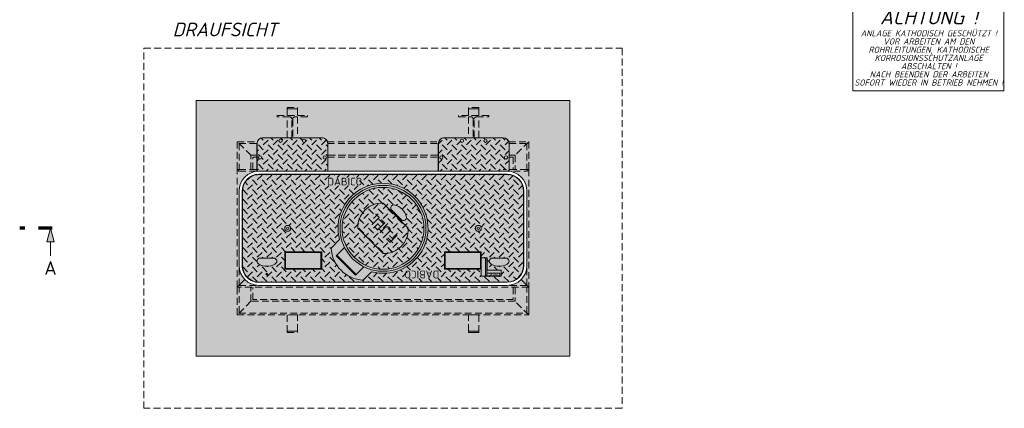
# Model space of a CAD drawing. Header units: millimetres. Extents: x -56583 to 53689, y -12797 to -109.
# Tile 5 of 14: x 3023 to 10221, y -12797 to -9956. Entities that reach past the tile are written whole.
import ezdxf
from ezdxf.enums import TextEntityAlignment as Align

# ---------------------------------------------------------------- set-up
doc = ezdxf.new("R2010")
doc.units = ezdxf.units.MM
doc.linetypes.add('HIDDEN', pattern=[0.375, 0.25, -0.125])
doc.linetypes.add('STRICHPUNKTX2', pattern=[2, 1, -0.5, 0, -0.5])
for name, color, linetype, lineweight in [('Legende', 7, 'Continuous', 18), ('P------T7', 7, 'Continuous', 18), ('P-BS---Schnitt', 7, 'Continuous', 18)]:
    doc.layers.add(name, color=color, linetype=linetype, lineweight=lineweight)
doc.styles.get("Standard").update_dxf_attribs({"font": 'isocpeur.ttf'})
pattern_1 = [(45, (5679.010329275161, -11480.90043860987), (7.105427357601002e-15, 70.71067811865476), [50, -50]), (135, (5679.010329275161, -11445.54509955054), (-70.71067811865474, 7.105427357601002e-15), [50, -50])]
pattern_2 = [(45, (5016.010329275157, -10941.93916090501), (7.105427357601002e-15, 70.71067811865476), [50, -50]), (135, (5016.010329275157, -10906.58382184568), (-70.71067811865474, 7.105427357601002e-15), [50, -50])]

msp = doc.modelspace()

# ---------------------------------------------------------------- hatches: boundary and pattern name
at = {"lineweight": 0}
h = msp.add_hatch(color=254, dxfattribs=at)
h.dxf.hatch_style = 1
h.paths.add_polyline_path([(7045.810329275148, -10546.10043860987), (4312.210329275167, -10546.10043860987), (4312.210329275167, -12415.70043860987), (7045.810329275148, -12415.70043860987)])
h.paths.add_polyline_path([(4771.710329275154, -11898.20043860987, -0.4142135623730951), (4626.710329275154, -11753.20043860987), (4626.710329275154, -11480.90043860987), (4626.710329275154, -11208.60043860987, -0.3841755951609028), (4756.710329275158, -11064.37838759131), (4756.710329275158, -10862.40043860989, -0.4142135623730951), (4800.510329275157, -10818.60043860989), (5231.510329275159, -10818.60043860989, -0.4142135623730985), (5275.31032927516, -10862.40043860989), (5275.310329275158, -11063.60043860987), (6082.710329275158, -11063.60043860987), (6082.710329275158, -10862.40043860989, -0.4142135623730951), (6126.510329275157, -10818.60043860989), (6557.510329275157, -10818.60043860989, -0.4142135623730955), (6601.310329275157, -10862.40043860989), (6601.310329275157, -11064.37838759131, -0.3841755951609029), (6731.31032927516, -11208.60043860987), (6731.31032927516, -11480.90043860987), (6731.31032927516, -11753.20043860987, -0.4142135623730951), (6586.31032927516, -11898.20043860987)], flags=16)
h = msp.add_hatch(dxfattribs=at)
h.set_pattern_fill('GENERAL_CHECKEREDPLATE', color=256, scale=50, angle=45, pattern_type=2)
h.set_pattern_definition(pattern_2)
edge = h.paths.add_edge_path()
edge.add_arc((5102.310329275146, -10841.10043860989), 12, 0, 360)
edge = h.paths.add_edge_path()
edge.add_arc((4779.210329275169, -10963.00043860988), 12, 0, 360)
edge = h.paths.add_edge_path()
edge.add_arc((5231.510329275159, -10862.40043860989), 42.79999999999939, 0, 90.00000000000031)
edge.add_line((5231.510329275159, -10819.60043860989), (4800.510329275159, -10819.60043860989))
edge.add_arc((4800.510329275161, -10862.40043860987), 42.79999999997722, 90.00000000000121, 179.9999999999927)
edge.add_line((4757.710329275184, -10862.40043860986), (4757.710329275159, -11064.27788320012))
edge.add_arc((4771.710329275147, -11208.60043860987), 144.9999999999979, 89.99999999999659, 95.54063766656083, ccw=False)
edge.add_line((4771.710329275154, -11063.60043860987), (5274.310329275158, -11063.60043860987))
edge.add_line((5274.310329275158, -11063.60043860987), (5274.310329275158, -10862.40043860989))
h = msp.add_hatch(color=253, dxfattribs=at)
h.dxf.hatch_style = 1
h.paths.add_polyline_path([(5274.31032927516, -10862.40043860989, 0.4142135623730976), (5231.510329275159, -10819.60043860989), (4800.510329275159, -10819.60043860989, 0.4142135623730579), (4757.710329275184, -10862.40043860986), (4757.710329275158, -11064.27788320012, -0.02418030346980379), (4771.710329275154, -11063.60043860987), (5274.310329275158, -11063.60043860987)])
h = msp.add_hatch(dxfattribs=at)
h.set_pattern_fill('GENERAL_CHECKEREDPLATE', color=256, scale=50, angle=45, pattern_type=2)
h.set_pattern_definition(pattern_2)
edge = h.paths.add_edge_path()
edge.add_arc((6255.710329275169, -10841.10043860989), 12, 0, 360)
edge = h.paths.add_edge_path()
edge.add_arc((6428.310329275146, -10841.10043860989), 12, 0, 360)
edge = h.paths.add_edge_path()
edge.add_arc((6126.510329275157, -10862.40043860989), 42.79999999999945, 89.99999999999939, 180)
edge.add_line((6083.710329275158, -10862.40043860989), (6083.710329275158, -11063.60043860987))
edge.add_line((6083.710329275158, -11063.60043860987), (6586.310329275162, -11063.60043860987))
edge.add_arc((6586.310329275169, -11208.60043860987), 144.9999999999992, 84.45936233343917, 90.00000000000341, ccw=False)
edge.add_line((6600.310329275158, -11064.27788320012), (6600.310329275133, -10862.40043860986))
edge.add_arc((6557.510329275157, -10862.40043860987), 42.79999999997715, 7.296192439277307e-12, 89.99999999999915)
edge.add_line((6557.510329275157, -10819.60043860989), (6126.510329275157, -10819.60043860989))
h = msp.add_hatch(color=253, dxfattribs=at)
h.dxf.hatch_style = 1
h.paths.add_polyline_path([(6600.310329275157, -10862.40043860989, 0.4142135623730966), (6557.510329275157, -10819.60043860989), (6126.510329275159, -10819.60043860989, 0.4142135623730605), (6083.710329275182, -10862.40043860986), (6083.710329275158, -11063.60043860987), (6586.31032927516, -11063.60043860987, -0.02418030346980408), (6600.310329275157, -11064.27788320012)])
h = msp.add_hatch(dxfattribs=at)
h.set_pattern_fill('GENERAL_CHECKEREDPLATE', color=256, scale=50, angle=45, pattern_type=2)
h.set_pattern_definition(pattern_1)
h.paths.add_polyline_path([(6397.510329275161, -11652.79277150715), (6397.510329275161, -11778.79277150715), (6127.510329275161, -11778.79277150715), (6127.510329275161, -11652.79277150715)])
edge = h.paths.add_edge_path()
edge.add_arc((6478.699984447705, -11721.29277150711), 23.18965517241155, 112.0070817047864, 247.9929182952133)
edge.add_arc((6528.010329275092, -11638.15943817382), 119.6333333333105, 240.9996664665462, 299.0003335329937)
edge.add_arc((6577.32067410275, -11721.29277150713), 23.18965517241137, 292.0070817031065, 427.9929182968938)
edge.add_line((6586.010329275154, -11699.79277150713), (6470.010329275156, -11699.79277150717))
h.paths.add_polyline_path([(6397.510329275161, -11830.79277150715), (6397.510329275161, -11695.79277150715), (6440.510329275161, -11695.79277150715), (6440.510329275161, -11787.79277150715), (6542.510329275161, -11787.79277150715), (6542.510329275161, -11830.79277150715)])
edge = h.paths.add_edge_path()
edge.add_arc((6376.010329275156, -11480.90043860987), 21.5, 0, 360)
h.paths.add_polyline_path([(4960.510329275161, -11778.79277150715), (4960.510329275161, -11652.79277150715), (5230.510329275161, -11652.79277150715), (5230.510329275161, -11778.79277150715)])
edge = h.paths.add_edge_path()
edge.add_line((4772.010329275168, -11699.79277150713), (4888.010329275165, -11699.79277150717))
edge.add_arc((4879.320674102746, -11721.29277150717), 23.18965517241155, -67.99291829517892, 67.99291829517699, ccw=False)
edge.add_arc((4830.010329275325, -11638.15943817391), 119.6333333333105, 240.999666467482, 299.0003335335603, ccw=False)
edge.add_arc((4780.699984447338, -11721.29277150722), 23.18965517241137, 112.00708170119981, 247.9929182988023, ccw=False)
edge = h.paths.add_edge_path()
edge.add_arc((4982.010329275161, -11480.90043860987), 21.5, 0, 360)
edge = h.paths.add_edge_path()
edge.add_line((5299.078577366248, -11625.36563238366), (5360.596867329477, -11563.84734242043))
edge.add_arc((5679.010329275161, -11480.90043860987), 329.0399999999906, -104.68989935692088, 194.6010800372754, ccw=False)
edge.add_line((5595.569924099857, -11799.18493459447), (5534.478597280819, -11860.37723150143))
edge.add_arc((5548.059866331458, -11611.37317479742), 249.3741588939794, 183.2165724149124, 266.87804628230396, ccw=False)
h.paths.add_polyline_path([(6092.295152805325, -11787.70448207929), (6092.295152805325, -11847.87451667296), (5855.644025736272, -11847.87451667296), (5855.644025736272, -11787.70448207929)])
edge = h.paths.add_edge_path()
edge.add_arc((4771.710329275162, -11753.20043860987), 120.5923328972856, 180.0000000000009, 269.9999999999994)
edge.add_line((4771.710329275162, -11873.79277150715), (6586.31032927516, -11873.79277150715))
edge.add_arc((6586.31032927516, -11753.20043860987), 120.5923328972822, 269.9999999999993, 360.0000000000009)
edge.add_line((6706.902662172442, -11753.20043860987), (6706.902662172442, -11208.60043860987))
edge.add_arc((6586.31032927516, -11208.60043860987), 120.592332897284, 0, 89.9999999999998)
edge.add_line((6586.31032927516, -11088.00810571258), (4771.710329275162, -11088.00810571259))
edge.add_arc((4771.710329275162, -11208.60043860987), 120.592332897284, 90.00000000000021, 179.9999999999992)
edge.add_line((4651.117996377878, -11208.60043860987), (4651.117996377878, -11753.20043860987))
h.paths.add_polyline_path([(5506.036836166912, -11109.62535201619), (5506.036836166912, -11169.79538660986), (5269.385709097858, -11169.79538660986), (5269.385709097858, -11109.62535201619)])
h = msp.add_hatch(color=253, dxfattribs=at)
h.dxf.hatch_style = 1
h.paths.add_polyline_path([(6706.902662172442, -11208.60043860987, 0.4142135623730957), (6586.310329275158, -11088.00810571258), (4771.710329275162, -11088.00810571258, 0.4142135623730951), (4651.117996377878, -11208.60043860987), (4651.117996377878, -11753.20043860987, 0.4142135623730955), (4771.710329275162, -11873.79277150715), (6586.31032927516, -11873.79277150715, 0.4142135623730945), (6706.902662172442, -11753.20043860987)])
h = msp.add_hatch(dxfattribs=at)
h.set_pattern_fill('GENERAL_CHECKEREDPLATE', color=256, scale=50, angle=45, pattern_type=2)
h.set_pattern_definition(pattern_1)
edge = h.paths.add_edge_path()
edge.add_arc((5679.010329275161, -11480.90043860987), 299.0399999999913, 0, 360)
edge = h.paths.add_edge_path()
edge.add_arc((5758.340395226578, -11331.83501423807), 23.18965517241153, 67.0070817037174, 202.9929182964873)
edge.add_line((5736.993085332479, -11340.89329593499), (5819.017471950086, -11422.91768255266))
edge.add_arc((5828.075753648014, -11401.57037265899), 23.18965517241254, 247.0070817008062, 382.9929183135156)
edge.add_arc((5734.423930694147, -11425.48683719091), 119.6333333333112, 15.9996664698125, 74.00033353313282)
at = {"lineweight": 0, "true_color": 0xf3e03b}
h = msp.add_hatch(color=53, dxfattribs=at)
h.dxf.hatch_style = 1
edge = h.paths.add_edge_path()
edge.add_arc((5669.598494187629, -11471.48860352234), 174.6896551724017, 86.91155346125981, 183.0884465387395, ccw=False)
edge.add_line((5679.010329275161, -11297.05267550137), (5862.858092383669, -11480.90043861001))
edge.add_arc((5688.422164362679, -11490.31227369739), 174.6896551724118, -93.08844653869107, 3.088446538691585, ccw=False)
edge.add_line((5679.010329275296, -11664.74820171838), (5495.162566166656, -11480.90043860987))
at = {"lineweight": 0}
h = msp.add_hatch(dxfattribs=at)
h.set_pattern_fill('GENERAL_CHECKEREDPLATE', color=256, scale=50, angle=45, pattern_type=2)
h.set_pattern_definition([(45, (5679.010329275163, -11480.90043860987), (7.105427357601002e-15, 70.71067811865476), [50, -50]), (135, (5679.010329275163, -11445.54509955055), (-70.71067811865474, 7.105427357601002e-15), [50, -50])])
edge = h.paths.add_edge_path()
edge.add_arc((5669.59849418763, -11471.48860352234), 174.6896551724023, 86.91155346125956, 183.0884465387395)
edge.add_line((5495.162566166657, -11480.90043860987), (5679.010329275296, -11664.74820171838))
edge.add_arc((5688.422164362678, -11490.31227369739), 174.6896551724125, 266.9115534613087, 363.0884465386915)
edge.add_line((5862.858092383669, -11480.90043861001), (5679.010329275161, -11297.05267550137))
h.paths.add_polyline_path([(5726.684485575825, -11600.47845295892), (5561.926918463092, -11435.72088584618), (5633.991984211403, -11363.65582009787), (5798.749551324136, -11528.41338721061)])
h = msp.add_hatch(color=30, dxfattribs=at)
h.dxf.hatch_style = 1
h.paths.add_polyline_path([(4965.510329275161, -11657.79277150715), (5225.510329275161, -11657.79277150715), (5225.510329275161, -11773.79277150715), (4965.510329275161, -11773.79277150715)])
h = msp.add_hatch(color=30, dxfattribs=at)
h.dxf.hatch_style = 1
h.paths.add_polyline_path([(6392.510329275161, -11657.79277150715), (6132.510329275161, -11657.79277150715), (6132.510329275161, -11773.79277150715), (6392.510329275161, -11773.79277150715)])
h = msp.add_hatch(color=1, dxfattribs=at)
h.dxf.hatch_style = 1
edge = h.paths.add_edge_path()
edge.add_arc((4830.01032927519, -11815.79277150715), 7.5, 0, 360)
at = {"layer": 'P-BS---Schnitt', "linetype": 'Continuous', "lineweight": 18}
msp.add_hatch(color=0, dxfattribs=at).paths.add_polyline_path([(3247.871893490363, -11480.90043860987), (3274.666893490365, -11580.90043860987), (3221.076893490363, -11580.90043860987)])

# ---------------------------------------------------------------- linework, layer by layer
at = {"linetype": 'HIDDEN', "lineweight": 0, "ltscale": 200}
for p, q in [((4613.710329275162, -10847.60043860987), (4613.710329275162, -11050.60043860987)), ((4626.710329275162, -10860.60043860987), (4756.747331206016, -10860.60043860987)), ((4626.710329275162, -10860.60043860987), (4626.710329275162, -11050.60043860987)), ((5275.273327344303, -10860.60043860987), (6082.747331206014, -10860.60043860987)), ((6601.273327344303, -10860.60043860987), (6731.31032927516, -10860.60043860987)), ((6731.31032927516, -10860.60043860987), (6731.31032927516, -11050.60043860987)), ((6744.31032927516, -10847.60043860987), (6744.31032927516, -11050.60043860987)), ((4626.710329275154, -11050.60043860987), (4756.710329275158, -11050.60043860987)), ((4626.710329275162, -11063.60043860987), (4800.510329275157, -11063.60043860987)), ((6731.31032927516, -11050.60043860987), (6557.510329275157, -11050.60043860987)), ((6557.510329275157, -11063.60043860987), (6731.31032927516, -11063.60043860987)), ((4626.71032927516, -11898.20043860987), (4626.710329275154, -11753.20043860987)), ((6731.31032927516, -11898.20043860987), (6731.31032927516, -11753.20043860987)), ((4613.710329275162, -12114.20043860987), (4613.710329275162, -11911.20043860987)), ((4626.71032927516, -11898.20043860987), (4771.710329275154, -11898.20043860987)), ((4626.710329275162, -12101.20043860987), (4626.710329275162, -11911.20043860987)), ((6731.31032927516, -11898.20043860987), (6586.31032927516, -11898.20043860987)), ((6731.31032927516, -12101.20043860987), (6731.31032927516, -11911.20043860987)), ((4626.710329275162, -12101.20043860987), (6731.31032927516, -12101.20043860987))]:
    msp.add_line(p, q, dxfattribs=at)
at = {"lineweight": 0}
for p, q in [((4613.710329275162, -11050.60043860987), (4626.710329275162, -11063.60043860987)), ((6744.31032927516, -11050.60043860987), (6731.31032927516, -11063.60043860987)), ((5335.32814934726, -11683.16126230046), (5397.79891291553, -11620.6904987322)), ((5476.749505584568, -11824.58261853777), (5335.32814934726, -11683.16126230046)), ((5483.820573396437, -11817.51155072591), (5342.399217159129, -11676.0901944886)), ((5476.749505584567, -11824.58261853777), (5539.220269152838, -11762.1118549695)), ((4613.710329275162, -11911.20043860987), (4669.179846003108, -11855.73092188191)), ((6744.31032927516, -11911.20043860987), (6688.840812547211, -11855.73092188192)), ((6744.31032927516, -12114.20043860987), (6744.31032927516, -11911.20043860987))]:
    msp.add_line(p, q, dxfattribs=at)
at = {"linetype": 'HIDDEN', "lineweight": 0, "ltscale": 200}
for points in [[(3931.210329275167, -10165.10043860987), (7426.810329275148, -10165.10043860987), (7426.810329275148, -12796.70043860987), (3931.210329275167, -12796.70043860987)], [(5053.010329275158, -10607.40043860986), (4979.010329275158, -10607.40043860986), (4979.010329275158, -10597.40043860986), (5053.010329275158, -10597.40043860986)], [(6305.010329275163, -10607.40043860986), (6379.010329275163, -10607.40043860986), (6379.010329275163, -10597.40043860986), (6305.010329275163, -10597.40043860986)], [(4613.710329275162, -12114.20043860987), (6744.31032927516, -12114.20043860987), (6644.510329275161, -12014.40043860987), (4713.510329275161, -12014.40043860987)], [(5053.010329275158, -12114.20043860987), (4979.010329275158, -12114.20043860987), (4979.010329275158, -12232.40043860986), (5053.010329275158, -12232.40043860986)], [(6305.010329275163, -12114.20043860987), (6379.010329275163, -12114.20043860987), (6379.010329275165, -12232.40043860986), (6305.010329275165, -12232.40043860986)], [(5053.010329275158, -12232.40043860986), (4979.010329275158, -12232.40043860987), (4979.010329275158, -12242.40043860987), (5053.010329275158, -12242.40043860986)]]:
    msp.add_lwpolyline(points, close=True, dxfattribs=at)
at = {"lineweight": 0}
for points in [[(4312.210329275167, -12415.70043860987), (7045.810329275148, -12415.70043860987), (7045.810329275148, -10546.10043860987), (4312.210329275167, -10546.10043860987)], [(4960.510329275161, -11652.79277150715), (5230.510329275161, -11652.79277150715), (5230.510329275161, -11778.79277150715), (4960.510329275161, -11778.79277150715)], [(4965.510329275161, -11657.79277150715), (5225.510329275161, -11657.79277150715), (5225.510329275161, -11773.79277150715), (4965.510329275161, -11773.79277150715)], [(6397.510329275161, -11652.79277150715), (6127.510329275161, -11652.79277150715), (6127.510329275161, -11778.79277150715), (6397.510329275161, -11778.79277150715)], [(6392.510329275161, -11657.79277150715), (6132.510329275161, -11657.79277150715), (6132.510329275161, -11773.79277150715), (6392.510329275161, -11773.79277150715)], [(6397.510329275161, -11830.79277150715), (6397.510329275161, -11695.79277150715), (6440.510329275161, -11695.79277150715), (6440.510329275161, -11787.79277150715), (6542.510329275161, -11787.79277150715), (6542.510329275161, -11830.79277150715)], [(6437.715274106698, -11699.86495609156), (6427.592519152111, -11699.86495609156), (6427.592519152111, -11827.16664762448), (6437.715274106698, -11827.16664762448)], [(6437.715274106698, -11827.16664762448), (6533.599947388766, -11827.16664762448), (6533.599947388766, -11808.90035754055), (6437.715274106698, -11808.90035754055)], [(6305.010329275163, -12232.40043860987), (6379.010329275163, -12232.40043860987), (6379.010329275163, -12242.40043860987), (6305.010329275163, -12242.40043860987)]]:
    msp.add_lwpolyline(points, close=True, dxfattribs=at)
at = {"linetype": 'HIDDEN', "lineweight": 0, "ltscale": 200}
for points in [[(4979.010329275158, -10657.40043860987), (4979.010329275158, -10607.40043860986), (5053.010329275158, -10607.40043860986), (5053.010329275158, -10657.40043860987)], [(6379.010329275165, -10657.40043860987), (6379.010329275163, -10607.40043860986), (6305.010329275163, -10607.40043860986), (6305.010329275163, -10657.40043860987)], [(4979.010329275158, -10818.60043860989), (4979.010329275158, -10665.90043860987)], [(5053.010329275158, -10665.90043860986), (5053.010329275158, -10818.60043860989)], [(6305.010329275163, -10665.90043860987), (6305.010329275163, -10818.60043860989)], [(6379.010329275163, -10818.60043860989), (6379.010329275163, -10665.90043860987)], [(4756.710329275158, -10947.40043860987), (4713.510329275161, -10947.40043860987), (4613.710329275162, -10847.60043860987), (4759.286549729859, -10847.60043860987)], [(5272.734108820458, -10847.60043860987), (6085.286549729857, -10847.60043860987)], [(6598.734108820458, -10847.60043860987), (6744.31032927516, -10847.60043860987), (6644.510329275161, -10947.40043860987), (6601.310329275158, -10947.40043860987)], [(4713.510329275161, -11050.60043860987), (4713.510329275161, -10947.40043860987), (4756.710329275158, -10947.40043860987)], [(4726.510329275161, -11050.60043860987), (4726.510329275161, -10960.40043860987), (4756.710329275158, -10960.40043860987)], [(5275.310329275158, -10947.40043860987), (6082.710329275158, -10947.40043860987)], [(6082.710329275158, -10947.40043860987), (5275.310329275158, -10947.40043860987)], [(5275.310329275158, -10960.40043860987), (6082.710329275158, -10960.40043860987)], [(6601.310329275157, -10947.40043860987), (6644.510329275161, -10947.40043860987), (6644.510329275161, -11050.60043860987)], [(6601.310329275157, -10960.40043860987), (6631.510329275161, -10960.40043860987), (6631.510329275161, -11050.60043860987)], [(6731.31032927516, -11050.60043860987), (6744.31032927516, -11050.60043860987), (6744.31032927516, -11911.20043860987), (4613.710329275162, -11911.20043860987), (4613.710329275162, -11050.60043860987), (4626.710329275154, -11050.60043860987)], [(6644.510329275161, -11911.20043860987), (6644.510329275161, -12014.40043860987), (4713.510329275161, -12014.40043860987), (4713.510329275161, -11911.20043860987)], [(6631.510329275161, -11911.20043860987), (6631.510329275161, -12001.40043860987), (4726.510329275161, -12001.40043860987), (4726.510329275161, -11911.20043860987)]]:
    msp.add_lwpolyline(points, dxfattribs=at)
for points in [[(5013.010329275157, -10818.60043860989), (5013.010329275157, -10683.90043860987, 0.4142135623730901), (4995.010329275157, -10665.90043860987), (4906.010329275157, -10665.90043860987), (4906.010329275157, -10657.40043860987), (5126.010329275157, -10657.40043860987), (5126.010329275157, -10665.90043860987), (5037.010329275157, -10665.90043860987, 0.414213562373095), (5019.010329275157, -10683.90043860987), (5019.010329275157, -10818.60043860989)], [(6345.010329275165, -10818.60043860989), (6345.010329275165, -10683.90043860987, -0.4142135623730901), (6363.010329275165, -10665.90043860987), (6452.010329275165, -10665.90043860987), (6452.010329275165, -10657.40043860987), (6232.010329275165, -10657.40043860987), (6232.010329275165, -10665.90043860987), (6321.010329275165, -10665.90043860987, -0.414213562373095), (6339.010329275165, -10683.90043860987), (6339.010329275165, -10818.60043860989)]]:
    msp.add_lwpolyline(points, format="xyb", dxfattribs=at)
at = {"lineweight": 0}
for points in [[(5275.310329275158, -11063.60043860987), (5275.31032927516, -10862.40043860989, 0.4142135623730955), (5231.510329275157, -10818.60043860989), (4800.510329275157, -10818.60043860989, 0.414213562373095), (4756.710329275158, -10862.40043860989), (4756.710329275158, -11063.60043860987)], [(5274.310329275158, -11063.60043860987), (5274.31032927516, -10862.40043860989, 0.4142135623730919), (5231.510329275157, -10819.60043860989), (4800.510329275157, -10819.60043860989, 0.4142135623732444), (4757.710329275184, -10862.40043860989), (4757.710329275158, -11063.60043860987)], [(6601.310329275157, -11063.60043860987), (6601.310329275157, -10862.40043860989, 0.4142135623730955), (6557.510329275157, -10818.60043860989), (6126.510329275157, -10818.60043860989, 0.414213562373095), (6082.710329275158, -10862.40043860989), (6082.710329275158, -11063.60043860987)], [(6600.310329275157, -11063.60043860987), (6600.310329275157, -10862.40043860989, 0.4142135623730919), (6557.510329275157, -10819.60043860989), (6126.510329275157, -10819.60043860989, 0.4142135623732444), (6083.710329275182, -10862.40043860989), (6083.710329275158, -11063.60043860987)], [(5534.38157227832, -11860.47441686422), (5595.569924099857, -11799.18493459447, 3.686394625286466), (5360.596867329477, -11563.84734242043), (5299.078577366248, -11625.36563238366, 0.3821702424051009), (5534.478597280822, -11860.37723150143)]]:
    msp.add_lwpolyline(points, format="xyb", dxfattribs=at)
for points in [[(4626.710329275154, -11208.60043860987), (4626.710329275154, -11480.90043860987), (4626.710329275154, -11753.20043860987, 0.414213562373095), (4771.710329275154, -11898.20043860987), (6586.31032927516, -11898.20043860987, 0.414213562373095), (6731.31032927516, -11753.20043860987), (6731.31032927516, -11480.90043860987), (6731.31032927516, -11208.60043860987, 0.4142135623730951), (6586.31032927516, -11063.60043860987), (4771.710329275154, -11063.60043860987, 0.4142135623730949)], [(4771.710329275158, -11875.79277150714), (6586.31032927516, -11875.79277150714, 0.414213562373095), (6708.902662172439, -11753.20043860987), (6708.902662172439, -11208.60043860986, 0.414213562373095), (6586.31032927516, -11086.00810571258), (4771.710329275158, -11086.00810571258, 0.4142135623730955), (4649.11799637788, -11208.60043860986), (4649.11799637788, -11753.20043860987, 0.414213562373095)], [(4651.117996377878, -11753.20043860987, 0.414213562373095), (4771.710329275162, -11873.79277150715), (6586.31032927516, -11873.79277150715, 0.414213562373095), (6706.902662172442, -11753.20043860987), (6706.902662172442, -11208.60043860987, 0.414213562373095), (6586.31032927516, -11088.00810571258), (4771.710329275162, -11088.00810571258, 0.414213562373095), (4651.117996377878, -11208.60043860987)], [(5495.162566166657, -11480.90043860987, -0.4461538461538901), (5679.010329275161, -11297.05267550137), (5862.858092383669, -11480.90043861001, -0.446153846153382), (5679.010329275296, -11664.74820171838)], [(5819.017471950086, -11422.91768255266, 0.674418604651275), (5849.423063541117, -11392.51209096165, 0.2586206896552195), (5767.398676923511, -11310.48770434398, 0.6744186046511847), (5736.993085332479, -11340.89329593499)], [(4772.010329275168, -11699.79277150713, 0.674418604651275), (4772.010329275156, -11742.79277150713, 0.2586206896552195), (4888.010329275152, -11742.79277150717, 0.6744186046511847), (4888.010329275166, -11699.79277150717)], [(6586.010329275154, -11699.79277150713, -0.674418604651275), (6586.010329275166, -11742.79277150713, -0.2586206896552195), (6470.01032927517, -11742.79277150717, -0.6744186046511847), (6470.010329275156, -11699.79277150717)]]:
    msp.add_lwpolyline(points, format="xyb", close=True, dxfattribs=at)
for centre, radius in [((4929.710329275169, -10841.10043860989), 12), ((5102.310329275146, -10841.10043860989), 12), ((6255.710329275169, -10841.10043860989), 12), ((6428.310329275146, -10841.10043860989), 12), ((4779.210329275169, -10963.00043860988), 12), ((5252.810329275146, -10963.00043860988), 12), ((6105.210329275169, -10963.00043860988), 12), ((6578.810329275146, -10963.00043860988), 12), ((5679.010329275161, -11480.90043860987), 314.0399999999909), ((5679.010329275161, -11480.90043860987), 299.0399999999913), ((4982.010329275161, -11480.90043860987), 21.5), ((4982.010329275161, -11480.90043860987), 7.5), ((6376.010329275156, -11480.90043860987), 21.5), ((6376.010329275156, -11480.90043860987), 7.5), ((4830.01032927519, -11815.79277150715), 7.5)]:
    msp.add_circle(centre, radius, dxfattribs=at)
at = {"layer": 'Legende', "color": 0}
msp.add_lwpolyline([(9114.995346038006, -9264.036943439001), (10218.96531298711, -9264.376712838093), (10218.96531298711, -10476.04401175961), (9114.995346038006, -10475.70424236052)], close=True, dxfattribs=at)
at = {"layer": 'P-BS---Schnitt', "color": 0, "linetype": 'STRICHPUNKTX2', "lineweight": 70, "ltscale": 100}
msp.add_line((3259.968258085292, -11480.90043860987), (3022.603999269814, -11480.90043860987), dxfattribs=at)
at = {"layer": 'P-BS---Schnitt', "color": 0, "linetype": 'Continuous', "lineweight": 18}
msp.add_line((3247.871893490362, -11680.90043860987), (3247.871893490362, -11580.90043860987), dxfattribs=at)
msp.add_lwpolyline([(3274.666893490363, -11580.90043860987), (3221.076893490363, -11580.90043860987), (3247.871893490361, -11480.90043860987), (3274.666893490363, -11580.90043860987)], dxfattribs=at)

# ---------------------------------------------------------------- texts
at = {"color": 1, "lineweight": 0}
for s, heights, insert, char_height, attachment_point in [('{\\C256;DABICO}', [0], (5272.218791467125, -11111.40762568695), 56.42091691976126, 1), ('{\\Fisoct3|c0;\\C256;DABICO}', [18.13183120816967], (6485.657610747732, -11818.03350258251), 13.77205427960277, 5)]:
    msp.add_mtext_dynamic_manual_height_columns(s, width=156.4645159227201, gutter_width=12.5, heights=heights, dxfattribs=dict(at, insert=insert, char_height=char_height, attachment_point=attachment_point))
for s, insert, char_height, attachment_point, rotation in [('{\\C256;FUEL}', (5679.010329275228, -11480.90043860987), 80, 5, 135.0000000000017), ('{\\C256;DABICO}', (6090.042128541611, -11846.18000925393), 56.42091691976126, 1, 180.00000000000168)]:
    msp.add_mtext_dynamic_manual_height_columns(s, width=156.4645159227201, gutter_width=12.5, heights=[0], dxfattribs=dict(at, insert=insert, char_height=char_height, attachment_point=attachment_point, rotation=rotation))
at = {"layer": 'Legende', "color": 0, "width": 1785.1299, "attachment_point": 5}
for s, insert, char_height, line_spacing_factor in [('{\\fISOCPEUR|b0|i1|c0|p32;ACHTUNG !}', (9669.278880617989, -9937.721431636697), 105, 0.7999997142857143), ('{\\fISOCPEUR|b0|i1|c0|p32;ANLAGE KATHODISCH GESCHÜTZT !\\PVOR ARBEITEN AM DEN\\PROHRLEITUNGEN, KATHODISCHE\\PKORROSIONSSCHUTZANLAGE\\PABSCHALTEN !\\PNACH BEENDEN DER ARBEITEN\\PSOFORT WIEDER IN BETRIEB NEHMEN !}', (9669.278880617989, -10235.20346579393), 45, 0.8)]:
    msp.add_mtext(s, dxfattribs=dict(at, insert=insert, char_height=char_height, line_spacing_factor=line_spacing_factor))
at = {"layer": 'P------T7', "color": 0, "linetype": 'Continuous', "lineweight": 25}
msp.add_text('A', height=100, dxfattribs=at).set_placement((3202.823344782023, -11770.80608032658), align=Align.MIDDLE_LEFT)
at = {"layer": 'P------T7', "color": 0, "linetype": 'Continuous', "lineweight": 25, "insert": (4140.683406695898, -10077.90280171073), "char_height": 100, "attachment_point": 7}
msp.add_mtext('{\\fISOCPEUR|b0|i1|c0|p34;DRAUFSICHT}', dxfattribs=at)

doc.saveas('drawing.dxf')
